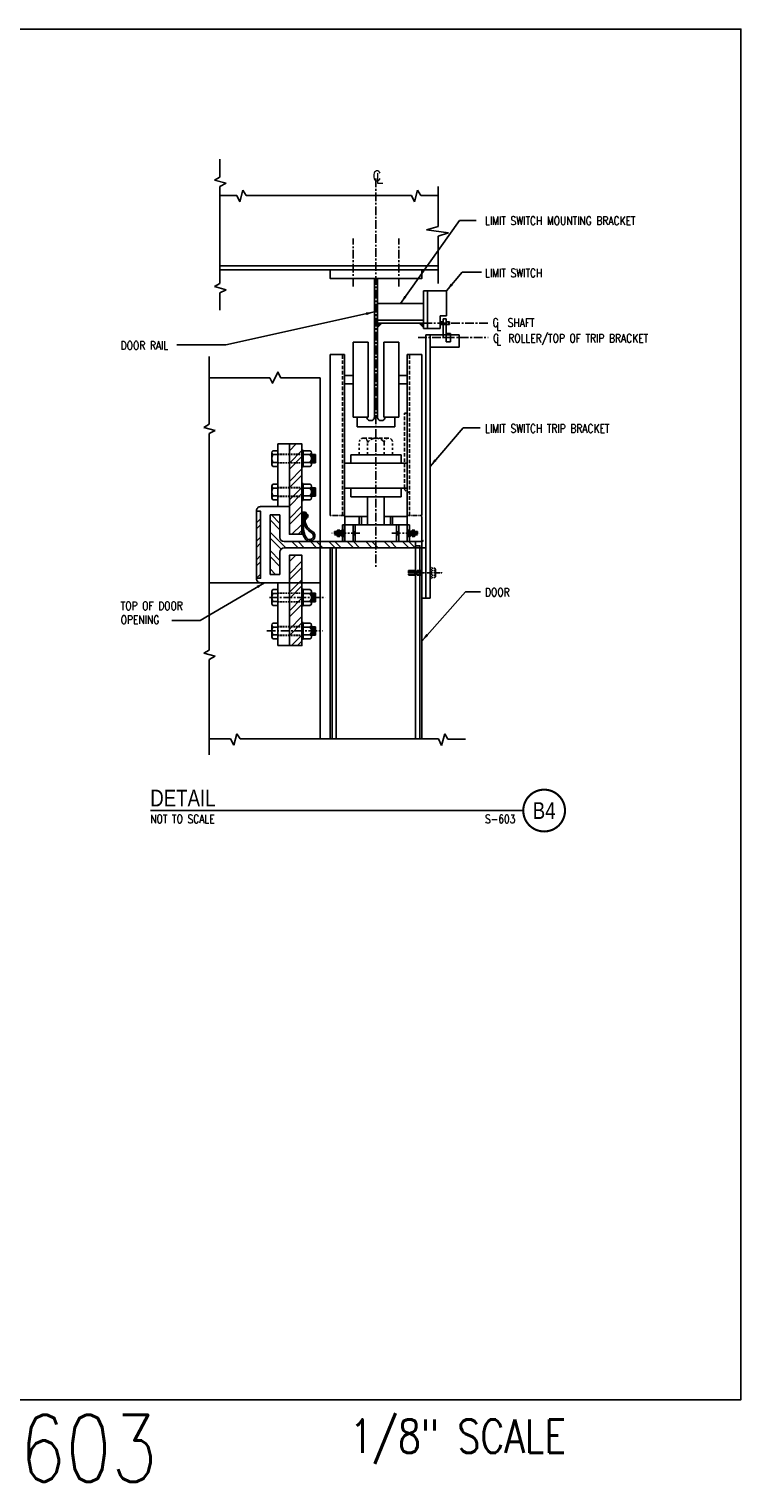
# Model space of a CAD drawing. Header units: inches. Extents: x -9715 to 32893, y -15613 to -1138.
# Tile 226 of 256: x 13308 to 14331, y -15613 to -13526. Entities that reach past the tile are written whole.
import ezdxf
from ezdxf.enums import TextEntityAlignment as Align

# ---------------------------------------------------------------- set-up
doc = ezdxf.new("R2010")
doc.units = ezdxf.units.IN
doc.header["$MEASUREMENT"] = 0
for name, pattern in [('CENTER', [2, 1.25, -0.25, 0.25, -0.25]), ('DASHED', [0.75, 0.5, -0.25]), ('HIDDEN', [0.375, 0.25, -0.125]), ('PHANTOM', [2.5, 1.25, -0.25, 0.25, -0.25, 0.25, -0.25])]:
    doc.linetypes.add(name, pattern=pattern)
doc.layers.get('0').update_dxf_attribs({"color": 252})
doc.layers.get('DEFPOINTS').update_dxf_attribs({"color": 11})
for name, color, linetype in [('A-ANNO-TITL', 2, 'Continuous'), ('BORDER', 4, 'Continuous'), ('MECHANICAL', 4, 'Continuous'), ('S-ANNO-DIMS', 2, 'Continuous'), ('S-ANNO-TEXT', 2, 'Continuous'), ('S2', 7, 'Continuous'), ('STEEL', 3, 'Continuous'), ('STRUCT', 2, 'Continuous'), ('TXT', 2, 'Continuous')]:
    doc.layers.add(name, color=color, linetype=linetype)
doc.styles.add('1-8', font='simplex', dxfattribs={"height": 4.5})
doc.styles.add('125', font='romans.shx', dxfattribs={"width": 0.8, "height": 2})
doc.styles.get("Standard").update_dxf_attribs({"font": 'romans.shx', "width": 0.8})
doc.styles.add('TEXT', font='romans.shx', dxfattribs={"width": 0.8, "height": 16})
doc.styles.add('Title', font='swiss.ttf', dxfattribs={"width": 0.8})
doc.dimstyles.new('SX-FRAC', dxfattribs={"dimtxt": 12, "dimasz": 12, "dimexe": 6, "dimexo": 6, "dimgap": 0.09375, "dimtad": 1, "dimdec": 4, "dimzin": 3, "dimdsep": 46, "dimtxsty": 'Standard', "dimcen": 0.09375, "dimclrd": 1, "dimclre": 1, "dimclrt": 3, "dimadec": 0, "dimazin": 0, "dimtfac": 1, "dimtdec": 4, "dimtix": 1, "dimtofl": 0, "dimtmove": 2, "dimatfit": 3, "dimfxl": 1, "dimtvp": 0.5, "dimtolj": 1, "dimtzin": 3, "dimarcsym": 0})

# ---------------------------------------------------------------- blocks, each defined once
blk = doc.blocks.new('*X536')
at = {"color": 0}
for p, q in [((1339.4, 2108.4), (1351.7, 2120.6)), ((1339.4, 2099.5), (1353.7, 2113.8)), ((1330.9, 2073.4), (1353.7, 2096.1)), ((1145.3, 2073.4), (1154.3, 2082.4)), ((1154.1, 2073.4), (1163.1, 2082.4)), ((1171.8, 2073.4), (1180.8, 2082.4)), ((1180.7, 2073.4), (1189.7, 2082.4)), ((1198.3, 2073.4), (1207.3, 2082.4)), ((1207.2, 2073.4), (1216.2, 2082.4)), ((1224.9, 2073.4), (1233.9, 2082.4)), ((1233.7, 2073.4), (1242.7, 2082.4)), ((1251.4, 2073.4), (1260.4, 2082.4)), ((1260.2, 2073.4), (1269.2, 2082.4)), ((1277.9, 2073.4), (1286.9, 2082.4)), ((1286.7, 2073.4), (1295.7, 2082.4)), ((1304.4, 2073.4), (1313.4, 2082.4)), ((1313.2, 2073.4), (1322.2, 2082.4)), ((1337.8, 2071.4), (1353.7, 2087.3)), ((1339.4, 2055.3), (1353.7, 2069.6)), ((1339.4, 2046.5), (1353.7, 2060.8)), ((1345.7, 2035.1), (1353.7, 2043.1))]:
    blk.add_line(p, q, dxfattribs=at)
blk = doc.blocks.new('*X535')
at = {"color": 0}
for p, q in [((1292.9, 1367.6), (1274.9, 1385.6)), ((1292.9, 1385.3), (1283.8, 1394.4)), ((1292.9, 1394.1), (1292.6, 1394.4)), ((1292.9, 1358.8), (1274.9, 1376.8)), ((1292.9, 1341.1), (1274.9, 1359.1)), ((1292.9, 1332.3), (1274.9, 1350.3)), ((1292.9, 1314.6), (1274.9, 1332.6)), ((1292.9, 1305.7), (1274.9, 1323.7)), ((1292.9, 1288.1), (1274.9, 1306.1)), ((1292.9, 1279.2), (1274.9, 1297.2)), ((1289.8, 1264.6), (1274.9, 1279.5)), ((1281, 1264.6), (1274.9, 1270.7))]:
    blk.add_line(p, q, dxfattribs=at)
blk = doc.blocks.new('*X534')
at = {"color": 0}
for p, q in [((1292.9, 1544.4), (1283.1, 1554.1)), ((1292.9, 1553.2), (1292, 1554.1)), ((1292.9, 1526.7), (1274.9, 1544.7)), ((1292.9, 1517.9), (1274.9, 1535.9)), ((1292.9, 1500.2), (1274.9, 1518.2)), ((1292.9, 1491.4), (1274.9, 1509.4)), ((1292.9, 1473.7), (1274.9, 1491.7)), ((1292.9, 1464.8), (1274.9, 1482.8)), ((1292.9, 1447.2), (1274.9, 1465.2)), ((1292.9, 1438.3), (1274.9, 1456.3)), ((1289.2, 1424.4), (1274.9, 1438.6)), ((1280.3, 1424.4), (1274.9, 1429.8))]:
    blk.add_line(p, q, dxfattribs=at)
blk = doc.blocks.new('*X537')
at = {"color": 0}
for p, q in [((1373.2, 2109.3), (1367.2, 2115.3)), ((1373.2, 2100.5), (1367.2, 2106.5)), ((1373.2, 2082.8), (1367.2, 2088.8)), ((1373.2, 2074), (1367.2, 2080)), ((1373.2, 2056.3), (1367.2, 2062.3)), ((1373.2, 2047.4), (1367.2, 2053.4)), ((1373.2, 2029.8), (1367.2, 2035.8))]:
    blk.add_line(p, q, dxfattribs=at)
blk = doc.blocks.new('*X538')
at = {"color": 0}
for p, q in [((1301.9, 2123.9), (1302.1, 2124.1)), ((1301.9, 2123.1), (1303, 2124.1)), ((1301.9, 2121.3), (1303.4, 2122.8)), ((1301.9, 2120.4), (1303.4, 2121.9)), ((1301.9, 2118.6), (1303.4, 2120.1)), ((1301.9, 2117.8), (1303.4, 2119.3)), ((1301.9, 2116), (1303.4, 2117.5)), ((1301.9, 2115.1), (1303.4, 2116.6)), ((1303, 2114.4), (1303.4, 2114.8))]:
    blk.add_line(p, q, dxfattribs=at)
blk = doc.blocks.new('NAVFAC_Anno_Title_T1')
at = {"color": 0, "linetype": 'ByBlock', "lineweight": -2, "style": 'Title'}
blk.add_attdef('TITLE', (0, 0.5), '', height=2, dxfattribs=at)
at = {"color": 0, "linetype": 'ByBlock', "lineweight": -2, "style": 'TEXT', "width": 0.8}
blk.add_attdef('SCALE', text='', height=1, dxfattribs=at).set_placement((0, -0.5), align=Align.TOP_LEFT)
blk = doc.blocks.new('NAVFAC_Anno_Title_B1')
at = {"const_width": 0.25}
blk.add_lwpolyline([(0, -2.5, -1), (0, 2.5, -1)], format="xyb", close=True, dxfattribs=at)
at = {"color": 0, "linetype": 'ByBlock', "lineweight": -2, "style": 'Title', "width": 0.8}
blk.add_attdef('NUMBER', text='', height=2, dxfattribs=at).set_placement((0, 0), align=Align.MIDDLE_CENTER)
at = {"color": 0, "linetype": 'ByBlock', "lineweight": -2, "style": 'TEXT', "width": 0.8}
blk.add_attdef('CUT_FROM', text='', height=1, dxfattribs=at).set_placement((-3.44, -0.5), align=Align.TOP_RIGHT)

msp = doc.modelspace()

# ---------------------------------------------------------------- linework, layer by layer
at = {"color": 1, "linetype": 'CENTER', "ltscale": 10}
for p, q in [((13806.84725, -13740.32434), (13806.84725, -14297.91626)), ((13875.09725, -13948.18095), (13968.03054, -13948.18095)), ((13867.45028, -13968.71929), (13968.03054, -13968.71929)), ((13783.867, -14249.68089), (13743.61118, -14249.68089)), ((13829.82751, -14249.68089), (13870.08333, -14249.68089)), ((13653.82511, -14341.93089), (13734.07577, -14341.93089)), ((13649.95965, -14389.93089), (13730.63655, -14389.93089))]:
    msp.add_line(p, q, dxfattribs=at)
at = {"color": 2}
for p, q in [((13726.57191, -14026.3267), (13726.57191, -14545.09697)), ((13658.85125, -14131.18089), (13665.60125, -14131.18089)), ((13665.60125, -14121.43089), (13665.60125, -14211.43089)), ((13665.60125, -14121.43089), (13682.40125, -14121.43089)), ((13657.35125, -14133.99339), (13657.35125, -14150.86839)), ((13658.85125, -14136.80589), (13665.60125, -14136.80589)), ((13658.85125, -14148.05589), (13665.60125, -14148.05589)), ((13711.95125, -14136.80589), (13702.20125, -14136.80589)), ((13711.95125, -14148.05589), (13702.20125, -14148.05589)), ((13714.20125, -14133.99339), (13714.20125, -14150.86839)), ((13714.20125, -14136.43089), (13719.90125, -14136.43089)), ((13714.20125, -14148.43089), (13719.90125, -14148.43089)), ((13714.65125, -14145.43089), (13714.65125, -14139.43089)), ((13715.40125, -14148.43089), (13715.40125, -14136.43089)), ((13715.40125, -14148.43089), (13715.40125, -14136.43089)), ((13716.15125, -14145.43089), (13716.15125, -14139.43089)), ((13716.90125, -14148.43089), (13716.90125, -14136.43089)), ((13717.65125, -14145.43089), (13717.65125, -14139.43089)), ((13718.40125, -14148.43089), (13718.40125, -14136.43089)), ((13719.15125, -14145.43089), (13719.15125, -14139.43089)), ((13719.90125, -14148.43089), (13719.90125, -14136.43089)), ((13658.85125, -14153.68089), (13665.60125, -14153.68089)), ((13711.95125, -14153.68089), (13702.20125, -14153.68089)), ((13657.35125, -14181.99339), (13657.35125, -14198.86839)), ((13658.85125, -14179.18089), (13665.60125, -14179.18089)), ((13658.85125, -14184.80589), (13665.60125, -14184.80589)), ((13711.95125, -14184.80589), (13702.20125, -14184.80589)), ((13714.20125, -14181.99339), (13714.20125, -14198.86839)), ((13714.20125, -14184.43089), (13719.90125, -14184.43089)), ((13714.65125, -14193.43089), (13714.65125, -14187.43089)), ((13715.40125, -14196.43089), (13715.40125, -14184.43089)), ((13715.40125, -14196.43089), (13715.40125, -14184.43089)), ((13716.15125, -14193.43089), (13716.15125, -14187.43089)), ((13716.90125, -14196.43089), (13716.90125, -14184.43089)), ((13717.65125, -14193.43089), (13717.65125, -14187.43089)), ((13718.40125, -14196.43089), (13718.40125, -14184.43089)), ((13719.15125, -14193.43089), (13719.15125, -14187.43089)), ((13719.90125, -14196.43089), (13719.90125, -14184.43089)), ((13641.12125, -14211.43089), (13682.40125, -14211.43089)), ((13658.85125, -14196.05589), (13665.60125, -14196.05589)), ((13658.85125, -14201.68089), (13665.60125, -14201.68089)), ((13711.95125, -14196.05589), (13702.20125, -14196.05589)), ((13711.95125, -14201.68089), (13702.20125, -14201.68089)), ((13714.20125, -14196.43089), (13719.90125, -14196.43089)), ((13654.62125, -14223.43089), (13654.62125, -14308.93089)), ((13668.90125, -14223.43089), (13654.62125, -14223.43089)), ((13668.90125, -14255.68089), (13668.90125, -14223.43089)), ((13668.90125, -14308.93089), (13668.90125, -14276.68089)), ((13749.79325, -14261.68089), (13674.90125, -14261.68089)), ((13674.90125, -14270.68089), (13872.61669, -14270.68089)), ((13749.79325, -14261.68089), (13740.65866, -14261.68089)), ((13740.90125, -14270.68089), (13872.61669, -14270.68089)), ((13863.90125, -14261.68089), (13743.90125, -14261.68089)), ((13743.90125, -14270.68089), (13863.90125, -14270.68089)), ((13872.61669, -14261.68089), (13749.79325, -14261.68089)), ((13765.04698, -14261.68089), (13759.15498, -14261.68089)), ((13863.90125, -14270.68089), (13863.90125, -14261.68089)), ((13872.61669, -14270.68089), (13872.61669, -14261.68089)), ((13654.62125, -14308.93089), (13668.90125, -14308.93089)), ((13726.57191, -14320.79502), (13566.9054, -14320.79502)), ((13641.12125, -14320.93089), (13682.40125, -14320.93089)), ((13657.35125, -14350.36839), (13657.35125, -14333.49339)), ((13658.85125, -14330.68089), (13665.60125, -14330.68089)), ((13658.85125, -14336.30589), (13665.60125, -14336.30589)), ((13665.60125, -14410.93089), (13665.60125, -14320.93089)), ((13711.95125, -14330.68089), (13702.20125, -14330.68089)), ((13711.95125, -14336.30589), (13702.20125, -14336.30589)), ((13714.20125, -14350.36839), (13714.20125, -14333.49339)), ((13714.20125, -14335.93089), (13719.90125, -14335.93089)), ((13714.65125, -14338.93089), (13714.65125, -14344.93089)), ((13715.40125, -14335.93089), (13715.40125, -14347.93089)), ((13715.40125, -14335.93089), (13715.40125, -14347.93089)), ((13716.15125, -14338.93089), (13716.15125, -14344.93089)), ((13716.90125, -14335.93089), (13716.90125, -14347.93089)), ((13717.65125, -14338.93089), (13717.65125, -14344.93089)), ((13718.40125, -14335.93089), (13718.40125, -14347.93089)), ((13719.15125, -14338.93089), (13719.15125, -14344.93089)), ((13719.90125, -14335.93089), (13719.90125, -14347.93089)), ((13658.85125, -14347.55589), (13665.60125, -14347.55589)), ((13658.85125, -14353.18089), (13665.60125, -14353.18089)), ((13711.95125, -14347.55589), (13702.20125, -14347.55589)), ((13714.20125, -14347.93089), (13719.90125, -14347.93089)), ((13657.35125, -14398.36839), (13657.35125, -14381.49339)), ((13658.85125, -14378.68089), (13665.60125, -14378.68089)), ((13711.95125, -14378.68089), (13702.20125, -14378.68089)), ((13714.20125, -14398.36839), (13714.20125, -14381.49339)), ((13658.85125, -14384.30589), (13665.60125, -14384.30589)), ((13658.85125, -14395.55589), (13665.60125, -14395.55589)), ((13658.85125, -14401.18089), (13665.60125, -14401.18089)), ((13711.95125, -14384.30589), (13702.20125, -14384.30589)), ((13711.95125, -14395.55589), (13702.20125, -14395.55589)), ((13714.20125, -14383.93089), (13719.90125, -14383.93089)), ((13714.20125, -14395.93089), (13719.90125, -14395.93089)), ((13714.65125, -14386.93089), (13714.65125, -14392.93089)), ((13715.40125, -14383.93089), (13715.40125, -14395.93089)), ((13715.40125, -14383.93089), (13715.40125, -14395.93089)), ((13716.15125, -14386.93089), (13716.15125, -14392.93089)), ((13716.90125, -14383.93089), (13716.90125, -14395.93089)), ((13717.65125, -14386.93089), (13717.65125, -14392.93089)), ((13718.40125, -14383.93089), (13718.40125, -14395.93089)), ((13719.15125, -14386.93089), (13719.15125, -14392.93089)), ((13719.90125, -14383.93089), (13719.90125, -14395.93089))]:
    msp.add_line(p, q, dxfattribs=at)
at = {"color": 2, "linetype": 'HIDDEN', "ltscale": 10}
for p, q in [((13665.60125, -14136.05589), (13700.40125, -14136.05589)), ((13665.60125, -14136.43089), (13700.40125, -14136.43089)), ((13665.60125, -14148.43089), (13700.40125, -14148.43089)), ((13665.60125, -14148.80589), (13700.40125, -14148.80589)), ((13665.60125, -14184.05589), (13700.40125, -14184.05589)), ((13665.60125, -14184.43089), (13700.40125, -14184.43089)), ((13665.60125, -14196.43089), (13700.40125, -14196.43089)), ((13665.60125, -14196.80589), (13700.40125, -14196.80589)), ((13665.60125, -14335.55589), (13700.40125, -14335.55589)), ((13665.60125, -14335.93089), (13700.40125, -14335.93089)), ((13665.60125, -14347.93089), (13700.40125, -14347.93089)), ((13665.60125, -14348.30589), (13700.40125, -14348.30589)), ((13665.60125, -14383.55589), (13700.40125, -14383.55589)), ((13665.60125, -14383.93089), (13700.40125, -14383.93089)), ((13665.60125, -14395.93089), (13700.40125, -14395.93089)), ((13665.60125, -14396.30589), (13700.40125, -14396.30589))]:
    msp.add_line(p, q, dxfattribs=at)
at = {"color": 1, "linetype": 'CENTER', "ltscale": 10}
for points in [[(13773.84726, -13895.21745), (13773.84726, -13826.43096)], [(13839.84725, -13895.21745), (13839.84725, -13826.43096)]]:
    msp.add_lwpolyline(points, dxfattribs=at)
at = {"color": 2}
for points in [[(13726.57191, -14026.3267), (13670.0382, -14026.3267), (13666.05506, -14018.3604), (13658.08875, -14034.29299), (13654.10562, -14026.3267), (13566.9054, -14026.3267)], [(13711.95125, -14131.18089), (13702.20125, -14131.18089)], [(13711.95125, -14179.18089), (13702.20125, -14179.18089)], [(13709.37064, -14224.43932), (13707.3312, -14224.43932), (13707.3312, -14225.18932), (13709.37064, -14225.18932)], [(13711.95125, -14353.18089), (13702.20125, -14353.18089)], [(13711.95125, -14401.18089), (13702.20125, -14401.18089)]]:
    msp.add_lwpolyline(points, dxfattribs=at)
for points in [[(13682.40125, -14121.43089), (13682.40125, -14251.18089), (13700.40125, -14251.18089), (13700.40125, -14121.43089)], [(13702.20125, -14154.43089), (13702.20125, -14130.43089), (13700.40125, -14130.43089), (13700.40125, -14154.43089)], [(13702.20125, -14202.43089), (13702.20125, -14178.43089), (13700.40125, -14178.43089), (13700.40125, -14202.43089)], [(13682.40125, -14410.93089), (13682.40125, -14281.18089), (13700.40125, -14281.18089), (13700.40125, -14410.93089)], [(13702.20125, -14329.93089), (13702.20125, -14353.93089), (13700.40125, -14353.93089), (13700.40125, -14329.93089)], [(13702.20125, -14377.93089), (13702.20125, -14401.93089), (13700.40125, -14401.93089), (13700.40125, -14377.93089)]]:
    msp.add_lwpolyline(points, close=True, dxfattribs=at)
msp.add_lwpolyline([(13641.12125, -14211.43089, 0.4142135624), (13635.12125, -14217.43089), (13635.12125, -14218.18089)], format="xyb", dxfattribs=at)
at = {"color": 2, "linetype": 'Continuous'}
msp.add_lwpolyline([(13641.12125, -14320.93089, -0.4142135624), (13635.12125, -14314.93089), (13635.12125, -14314.18089), (13635.12125, -14218.18089), (13641.12125, -14218.18089), (13641.12125, -14314.18089), (13635.12125, -14314.18089)], format="xyb", dxfattribs=at)
at = {"color": 2}
for centre, radius, start, end in [((13660.73797, -14133.99339), 3.38672, 123.85502613, 236.14497387), ((13711.31844, -14133.99339), 2.88281, 282.6803835, 77.3196165), ((13668.64813, -14142.43089), 11.29687, 150.13716564, 209.86283436), ((13660.73797, -14150.86839), 3.38672, 123.85502612, 236.14497388), ((13706.045, -14142.43089), 8.15625, 316.39718094, 43.602819), ((13711.31844, -14150.86839), 2.88281, 282.68038349, 77.31961651), ((13660.73797, -14181.99339), 3.38672, 123.85502613, 236.14497387), ((13668.64813, -14190.43089), 11.29687, 150.13716564, 209.86283436), ((13711.31844, -14181.99339), 2.88281, 282.6803835, 77.3196165), ((13706.045, -14190.43089), 8.15625, 316.39718094, 43.602819), ((13660.73797, -14198.86839), 3.38672, 123.85502612, 236.14497388), ((13711.31844, -14198.86839), 2.88281, 282.68038349, 77.31961651), ((13706.37064, -14224.81432), 3, 7.18075579, 90), ((13706.37064, -14224.81432), 3, 270, 352.81924421), ((13674.90125, -14255.68089), 6, 180, 270), ((13674.90125, -14276.68089), 6, 90, 180), ((13660.73797, -14333.49339), 3.38672, 123.85502612, 236.14497388), ((13668.64813, -14341.93089), 11.29687, 150.13716564, 209.86283436), ((13711.31844, -14333.49339), 2.88281, 282.68038349, 77.31961651), ((13706.045, -14341.93089), 8.15625, 316.397181, 43.60281906), ((13660.73797, -14350.36839), 3.38672, 123.85502613, 236.14497387), ((13711.31844, -14350.36839), 2.88281, 282.6803835, 77.3196165), ((13660.73797, -14381.49339), 3.38672, 123.85502612, 236.14497388), ((13711.31844, -14381.49339), 2.88281, 282.68038349, 77.31961651), ((13668.64813, -14389.93089), 11.29687, 150.13716564, 209.86283436), ((13660.73797, -14398.36839), 3.38672, 123.85502613, 236.14497387), ((13706.045, -14389.93089), 8.15625, 316.397181, 43.60281906), ((13711.31844, -14398.36839), 2.88281, 282.6803835, 77.3196165)]:
    msp.add_arc(centre, radius, start, end, dxfattribs=at)
at = {"layer": 'A-ANNO-TITL', "const_width": 2.4}
msp.add_lwpolyline([(13482.48301, -14647.8525), (14018.53729, -14647.8525)], dxfattribs=at)
at = {"layer": 'BORDER', "color": 1, "linetype": 'PHANTOM'}
msp.add_line((13862.91012, -14306.68089), (13903.16594, -14306.68089), dxfattribs=at)
at = {"layer": 'DEFPOINTS'}
msp.add_lwpolyline([(11451.37958, -15493.77378), (14331.37958, -15493.77378), (14331.37958, -13525.77378), (11451.37958, -13525.77378)], close=True, dxfattribs=at)
at = {"layer": 'MECHANICAL', "color": 2}
for p, q in [((13875.09725, -13901.68095), (13881.09725, -13901.68095)), ((13875.09725, -13919.68095), (13875.09725, -13901.68095)), ((13881.09725, -13901.68095), (13881.09725, -13955.68095)), ((13881.09725, -13901.68095), (13908.09725, -13901.68095)), ((13908.09725, -13937.68095), (13908.09725, -13901.68095)), ((13809.09725, -13919.68095), (13875.09725, -13919.68095)), ((13875.09725, -13955.68095), (13875.09725, -13919.68095)), ((13899.09725, -13937.68095), (13908.09725, -13937.68095)), ((13899.09725, -13955.68095), (13899.09725, -13937.68095)), ((13903.35108, -13941.71499), (13907.85108, -13941.71499)), ((13903.35108, -13968.71499), (13903.35108, -13941.71499)), ((13907.85108, -13941.71499), (13907.85108, -13968.71499)), ((13907.85108, -13941.71499), (13907.85108, -13946.21566)), ((13809.09725, -13948.18095), (13875.09725, -13948.18095)), ((13815.09725, -13948.18095), (13809.09725, -13954.18095)), ((13809.09725, -13948.18095), (13815.09725, -13948.18095)), ((13809.09725, -13948.18095), (13809.09725, -13954.18095)), ((13875.09725, -13948.18095), (13869.09725, -13948.18095)), ((13869.09725, -13948.18095), (13875.09725, -13954.18095)), ((13875.09725, -13948.18095), (13875.09725, -13954.18095)), ((13881.09725, -13955.68095), (13875.09725, -13955.68095)), ((13878.50869, -13964.68095), (13884.50869, -13964.68095)), ((13881.09725, -13955.68095), (13899.09725, -13955.68095)), ((13884.50869, -14342.68089), (13884.50869, -13964.68095)), ((13884.50869, -13964.68095), (13926.50869, -13964.68095)), ((13899.09725, -13946.21499), (13903.35108, -13946.21499)), ((13899.09725, -13946.21499), (13903.35108, -13946.21499)), ((13903.35108, -13950.14691), (13899.09725, -13950.14691)), ((13899.09725, -13950.14691), (13911.01246, -13950.14691)), ((13907.82475, -13974.71929), (13907.82475, -13962.71929)), ((13907.82475, -13962.71929), (13913.82475, -13962.71929)), ((13907.82475, -13967.21929), (13907.82475, -13962.71929)), ((13907.85108, -13946.21499), (13911.01246, -13946.21499)), ((13907.85108, -13946.21566), (13912.35108, -13946.21566)), ((13912.35108, -13950.14691), (13907.85108, -13950.14691)), ((13912.35108, -13946.21566), (13912.35108, -13950.14691)), ((13913.82475, -13962.71929), (13913.82475, -13974.71929)), ((13926.50869, -13964.68095), (13926.50869, -13982.68095)), ((13926.50869, -13982.68095), (13884.50869, -13982.68095)), ((13907.85108, -13968.71499), (13903.35108, -13968.71499)), ((13913.82475, -13974.71929), (13907.82475, -13974.71929)), ((13872.61669, -14261.68089), (13875.32768, -14259.97532)), ((13872.61669, -14270.68089), (13872.61669, -14342.68089)), ((13878.50869, -14270.68089), (13872.61669, -14270.68089)), ((13892.23574, -14301.6782), (13892.23598, -14311.67101)), ((13872.61669, -14342.68089), (13878.50869, -14342.68089)), ((13878.50869, -14342.68089), (13884.50869, -14342.68089))]:
    msp.add_line(p, q, dxfattribs=at)
at = {"layer": 'MECHANICAL', "color": 2, "linetype": 'DASHED'}
msp.add_line((13809.09725, -13943.68095), (13875.09725, -13943.68095), dxfattribs=at)
at = {"layer": 'MECHANICAL', "color": 2, "linetype": 'Continuous'}
msp.add_line((13746.84726, -14261.68089), (13866.84724, -14261.68089), dxfattribs=at)
at = {"layer": 'MECHANICAL', "color": 2}
for points in [[(13809.09725, -13948.18095), (13809.09725, -13954.18095), (13815.09725, -13948.18095), (13809.09725, -13954.18095)], [(13875.09725, -13948.18095), (13875.09725, -13954.18095), (13869.09725, -13948.18095), (13875.09725, -13954.18095)]]:
    msp.add_solid(points, dxfattribs=at)
at = {"layer": 'S2', "color": 2, "linetype": 'PHANTOM'}
for p, q in [((13747.31493, -14247.39881), (13747.31493, -14251.92946)), ((13747.76799, -14247.39881), (13747.76799, -14251.92946)), ((13748.22106, -14247.39881), (13748.22106, -14251.92946)), ((13748.67412, -14247.39881), (13748.67412, -14251.92946)), ((13749.12719, -14247.39881), (13749.12719, -14251.92946)), ((13749.58025, -14247.39881), (13749.58025, -14251.92946)), ((13750.03331, -14247.39881), (13750.03331, -14251.92946)), ((13750.48638, -14247.39881), (13750.48638, -14251.92946)), ((13750.93944, -14246.34576), (13750.93944, -14253.00764)), ((13751.61905, -14245.23405), (13755.01705, -14245.23405)), ((13751.61905, -14247.45747), (13755.01705, -14247.45747)), ((13751.61905, -14251.90431), (13755.01705, -14251.90431)), ((13751.61905, -14254.12773), (13755.01705, -14254.12773)), ((13755.01705, -14245.23405), (13755.01705, -14254.12773)), ((13755.30499, -14247.41557), (13755.30499, -14251.94621)), ((13755.30499, -14247.41557), (13757.11725, -14247.41557)), ((13755.30499, -14251.94621), (13757.11725, -14251.94621)), ((13755.75805, -14247.41557), (13755.75805, -14251.94621)), ((13756.21112, -14247.41557), (13756.21112, -14251.94621)), ((13756.66418, -14247.41557), (13756.66418, -14251.94621)), ((13757.11725, -14246.34576), (13757.11725, -14253.00764)), ((13757.79685, -14245.23405), (13761.19486, -14245.23405)), ((13757.79685, -14247.45747), (13761.19486, -14247.45747)), ((13757.79685, -14251.90431), (13761.19486, -14251.90431)), ((13757.79685, -14254.12773), (13761.19486, -14254.12773)), ((13761.19486, -14244.32792), (13761.19486, -14255.03386)), ((13761.19486, -14244.32792), (13762.10099, -14244.32792)), ((13761.19486, -14255.03386), (13762.10099, -14255.03386)), ((13852.49965, -14244.32792), (13851.59352, -14244.32792)), ((13852.49965, -14255.03386), (13851.59352, -14255.03386)), ((13852.49965, -14244.32792), (13852.49965, -14255.03386)), ((13855.89766, -14245.23405), (13852.49965, -14245.23405)), ((13855.89766, -14247.45747), (13852.49965, -14247.45747)), ((13855.89766, -14251.90431), (13852.49965, -14251.90431)), ((13855.89766, -14254.12773), (13852.49965, -14254.12773)), ((13856.57726, -14246.34576), (13856.57726, -14253.00764)), ((13858.38952, -14247.41557), (13856.57726, -14247.41557)), ((13858.38952, -14251.94621), (13856.57726, -14251.94621)), ((13857.03032, -14247.41557), (13857.03032, -14251.94621)), ((13857.48339, -14247.41557), (13857.48339, -14251.94621)), ((13857.93645, -14247.41557), (13857.93645, -14251.94621)), ((13858.38952, -14247.41557), (13858.38952, -14251.94621)), ((13862.07546, -14245.23405), (13858.67746, -14245.23405)), ((13858.67746, -14245.23405), (13858.67746, -14254.12773)), ((13862.07546, -14247.45747), (13858.67746, -14247.45747)), ((13862.07546, -14251.90431), (13858.67746, -14251.90431)), ((13862.07546, -14254.12773), (13858.67746, -14254.12773)), ((13862.75506, -14246.34576), (13862.75506, -14253.00764)), ((13863.20813, -14247.39881), (13863.20813, -14251.92946)), ((13863.66119, -14247.39881), (13863.66119, -14251.92946)), ((13864.11426, -14247.39881), (13864.11426, -14251.92946)), ((13864.56732, -14247.39881), (13864.56732, -14251.92946)), ((13865.02039, -14247.39881), (13865.02039, -14251.92946)), ((13865.47345, -14247.39881), (13865.47345, -14251.92946)), ((13865.92652, -14247.39881), (13865.92652, -14251.92946)), ((13866.37958, -14247.39881), (13866.37958, -14251.92946)), ((13886.11906, -14298.65143), (13884.75987, -14298.65143)), ((13886.11906, -14298.65143), (13886.11906, -14314.71035)), ((13853.53786, -14303.2829), (13872.56657, -14303.2829)), ((13853.53786, -14303.2829), (13853.53786, -14310.07887)), ((13853.53786, -14310.07887), (13872.56657, -14310.07887)), ((13854.21745, -14303.2829), (13854.21745, -14310.07887)), ((13854.89705, -14303.2829), (13854.89705, -14310.07887)), ((13855.57665, -14303.2829), (13855.57665, -14310.07887)), ((13856.25624, -14303.2829), (13856.25624, -14310.07887)), ((13856.93584, -14303.2829), (13856.93584, -14310.07887)), ((13857.61544, -14303.2829), (13857.61544, -14310.07887)), ((13858.29504, -14303.2829), (13858.29504, -14310.07887)), ((13858.97463, -14303.2829), (13858.97463, -14310.07887)), ((13859.65423, -14303.2829), (13859.65423, -14310.07887)), ((13860.33383, -14303.2829), (13860.33383, -14310.07887)), ((13861.01342, -14303.2829), (13861.01342, -14310.07887)), ((13861.69302, -14303.2829), (13861.69302, -14310.07887)), ((13862.37262, -14303.2829), (13862.37262, -14310.07887)), ((13863.05221, -14303.2829), (13863.05221, -14310.07887)), ((13863.73181, -14303.2829), (13863.73181, -14310.07887)), ((13864.41141, -14303.2829), (13864.41141, -14310.07887)), ((13865.09101, -14303.2829), (13865.09101, -14310.07887)), ((13865.7706, -14303.2829), (13865.7706, -14310.07887)), ((13866.4502, -14303.2829), (13866.4502, -14310.07887)), ((13867.1298, -14303.2829), (13867.1298, -14310.07887)), ((13867.80939, -14303.2829), (13867.80939, -14310.07887)), ((13868.48899, -14303.2829), (13868.48899, -14310.07887)), ((13869.16859, -14303.2829), (13869.16859, -14310.07887)), ((13869.84818, -14303.2829), (13869.84818, -14310.07887)), ((13870.52778, -14303.2829), (13870.52778, -14310.07887)), ((13871.20738, -14303.2829), (13871.20738, -14310.07887)), ((13871.88698, -14303.2829), (13871.88698, -14310.07887)), ((13872.56657, -14301.6782), (13872.56657, -14311.67101)), ((13886.11906, -14314.71035), (13884.75987, -14314.71035)), ((13891.21607, -14300.01063), (13886.11906, -14300.01063)), ((13891.21607, -14303.34576), (13886.11906, -14303.34576)), ((13891.21607, -14310.01602), (13886.11906, -14310.01602)), ((13891.21607, -14313.35115), (13886.11906, -14313.35115))]:
    msp.add_line(p, q, dxfattribs=at)
for points in [[(13757.11725, -14246.34576), (13757.11725, -14247.41557), (13757.11725, -14251.94621), (13757.11725, -14253.00764)], [(13856.57726, -14246.34576), (13856.57726, -14247.41557), (13856.57726, -14251.94621), (13856.57726, -14253.00764)]]:
    msp.add_lwpolyline(points, dxfattribs=at)
for centre, radius, start, end in [((13752.20165, -14253.00764), 1.26255, 117.48088278, 242.51911722), ((13752.1882, -14246.34576), 1.24893, 117.11091791, 242.88908209), ((13754.88896, -14249.67251), 3.94952, 145.88626727, 214.11373263), ((13758.37946, -14253.00764), 1.26255, 117.48088278, 242.51911722), ((13758.36601, -14246.34576), 1.24893, 117.11091791, 242.88908209), ((13761.06676, -14249.67251), 3.94952, 145.88626727, 214.11373263), ((13855.3285, -14246.34576), 1.24893, 297.11091791, 62.88908209), ((13852.62775, -14249.67251), 3.94952, 325.88626737, 34.11373273), ((13855.31505, -14253.00764), 1.26255, 297.48088278, 62.51911722), ((13861.5063, -14246.34576), 1.24893, 297.11091791, 62.88908209), ((13858.80555, -14249.67251), 3.94952, 325.88626737, 34.11373273), ((13861.49286, -14253.00764), 1.26255, 297.48088278, 62.51911722), ((13890.36233, -14301.6782), 1.8734, 297.11091791, 62.88908209), ((13886.3112, -14306.66832), 5.92428, 325.88626737, 34.11373273), ((13890.34216, -14311.67101), 1.89382, 297.48088278, 62.51911722)]:
    msp.add_arc(centre, radius, start, end, dxfattribs=at)
at = {"layer": 'STEEL', "color": 2}
for p, q in [((13582.4122, -13865.68095), (13896.36923, -13865.68095)), ((13878.50869, -14342.68089), (13878.50869, -13964.68095)), ((13774.10098, -14247.41557), (13777.10098, -14247.41557)), ((13774.10098, -14251.94621), (13777.10098, -14251.94621)), ((13839.59352, -14247.41557), (13836.59352, -14247.41557)), ((13839.59352, -14251.94621), (13836.59352, -14251.94621)), ((13740.90125, -14270.68089), (13740.90125, -14545.09697)), ((13743.90125, -14270.68089), (13743.90125, -14545.09697)), ((13749.79325, -14270.68089), (13749.79325, -14545.09697)), ((13872.61669, -14270.68089), (13872.61669, -14545.09697)), ((13665.60125, -14410.93089), (13682.40125, -14410.93089))]:
    msp.add_line(p, q, dxfattribs=at)
at = {"layer": 'STEEL', "color": 2, "linetype": 'Continuous'}
for p, q in [((13773.84726, -14083.18092), (13773.84726, -13975.18093)), ((13773.84726, -13975.18093), (13795.59726, -13975.18093)), ((13795.59726, -14083.18092), (13795.59726, -13975.18093)), ((13818.09725, -14083.18092), (13818.09725, -13975.18093)), ((13818.09725, -13975.18093), (13839.84725, -13975.18093)), ((13839.84725, -14083.18092), (13839.84725, -13975.18093)), ((13740.84726, -14224.12636), (13740.84726, -13993.21781)), ((13740.84726, -13993.21781), (13761.84726, -13993.21781)), ((13761.84726, -14224.12636), (13761.84726, -13993.21781)), ((13851.84725, -14224.12636), (13851.84725, -13993.21781)), ((13851.84725, -13993.21781), (13872.84724, -13993.21781)), ((13872.84724, -14224.12636), (13872.84724, -13993.21781)), ((13761.84726, -14023.18093), (13773.84726, -14023.18093)), ((13839.84725, -14023.18093), (13851.84725, -14023.18093)), ((13761.84726, -14035.18093), (13773.84726, -14035.18093)), ((13839.84725, -14035.18093), (13851.84725, -14035.18093)), ((13773.84726, -14083.18092), (13795.59726, -14083.18092)), ((13818.09725, -14083.18092), (13839.84725, -14083.18092)), ((13761.84726, -14149.18091), (13851.84725, -14149.18091)), ((13770.84726, -14137.18091), (13842.84725, -14137.18091)), ((13770.84726, -14137.18091), (13770.84726, -14149.18091)), ((13818.84725, -14133.05956), (13818.84725, -14137.18091)), ((13842.84725, -14137.18091), (13842.84725, -14149.18091)), ((13761.84726, -14185.1809), (13851.84725, -14185.1809)), ((13770.84726, -14185.1809), (13770.84726, -14197.1809)), ((13842.84725, -14185.1809), (13842.84725, -14197.1809)), ((13770.84726, -14197.1809), (13842.84725, -14197.1809)), ((13794.84726, -14197.1809), (13794.84726, -14237.68089)), ((13818.84725, -14197.1809), (13818.84725, -14237.68089)), ((13762.10099, -14225.68089), (13762.10099, -14261.68089)), ((13762.10099, -14225.68089), (13794.84726, -14225.68089)), ((13782.84726, -14225.68089), (13782.84726, -14237.68089)), ((13786.10098, -14225.68089), (13786.10098, -14237.68089)), ((13851.59352, -14225.68089), (13818.84725, -14225.68089)), ((13827.59353, -14225.68089), (13827.59353, -14237.68089)), ((13830.84725, -14225.68089), (13830.84725, -14237.68089)), ((13851.59352, -14225.68089), (13851.59352, -14261.68089)), ((13872.61669, -14225.68089), (13872.61669, -14270.68089)), ((13758.84726, -14237.68089), (13854.84725, -14237.68089)), ((13758.84726, -14237.68089), (13758.84726, -14261.68089)), ((13761.84726, -14237.68089), (13761.84726, -14261.68089)), ((13762.10099, -14237.68089), (13851.59352, -14237.68089)), ((13774.10098, -14237.68089), (13774.10098, -14261.68089)), ((13777.10098, -14237.68089), (13777.10098, -14261.68089)), ((13836.59352, -14237.68089), (13836.59352, -14261.68089)), ((13839.59352, -14237.68089), (13839.59352, -14261.68089)), ((13851.84725, -14237.68089), (13851.84725, -14261.68089)), ((13854.84725, -14237.68089), (13854.84725, -14261.68089))]:
    msp.add_line(p, q, dxfattribs=at)
at = {"layer": 'STEEL', "color": 2, "linetype": 'DASHED', "ltscale": 10}
for p, q in [((13758.84726, -14224.12636), (13758.84726, -13993.21781)), ((13854.84725, -14224.12636), (13854.84725, -13993.21781)), ((13847.69246, -14077.24262), (13853.51158, -14077.24262)), ((13847.69246, -14184.62057), (13847.69246, -14077.24262)), ((13788.84726, -14113.18091), (13824.84725, -14113.18091)), ((13818.84725, -14119.18091), (13818.84725, -14123.73743)), ((13818.84725, -14126.84481), (13818.84725, -14130.11573))]:
    msp.add_line(p, q, dxfattribs=at)
at = {"layer": 'STEEL', "color": 2, "linetype": 'PHANTOM'}
for p, q in [((13740.84726, -14224.12636), (13761.84726, -14224.12636)), ((13740.84726, -14224.12636), (13761.84726, -14224.12636)), ((13851.84725, -14224.12636), (13872.84724, -14224.12636)), ((13750.93944, -14247.4067), (13747.31493, -14247.39881)), ((13750.93944, -14251.93734), (13747.31493, -14251.92946)), ((13862.75506, -14247.4067), (13866.37958, -14247.39881)), ((13862.75506, -14251.93734), (13866.37958, -14251.92946))]:
    msp.add_line(p, q, dxfattribs=at)
at = {"layer": 'STEEL', "color": 2, "linetype": 'Continuous'}
msp.add_lwpolyline([(13740.84726, -13871.68095), (13872.84724, -13871.68095), (13872.84724, -13883.68095), (13740.84726, -13883.68095)], close=True, dxfattribs=at)
at = {"layer": 'STEEL', "color": 2}
for points in [[(13809.09725, -13883.68095), (13809.09725, -14059.18092), (13804.59725, -14059.18092), (13804.59725, -13883.68095)], [(13809.09725, -13883.68095), (13809.09725, -13916.18094)], [(13863.90125, -14545.09697), (13863.90125, -14270.68089), (13863.90125, -14267.71857), (13869.90125, -14267.71857), (13869.90125, -14545.09697)]]:
    msp.add_lwpolyline(points, dxfattribs=at)
msp.add_lwpolyline([(13793.77845, -14083.18092), (13779.84726, -14083.18092), (13779.84726, -14096.68092), (13833.84725, -14096.68092), (13833.84725, -14083.18092), (13819.91605, -14083.18092, -0.109592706), (13819.51485, -14084.98937, -0.1024177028), (13818.33168, -14086.576, -0.0936737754), (13816.60542, -14087.6087, -0.0883074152), (13814.50665, -14087.98229, -0.0883074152), (13812.40789, -14087.6087, -0.0936737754), (13810.68163, -14086.576, -0.1024177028), (13809.49846, -14084.98937, -0.109592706), (13809.09725, -14083.18092), (13809.09725, -14059.18092), (13804.59725, -14059.18092), (13804.59725, -14083.18092, -0.109592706), (13804.19605, -14084.98937, -0.1024177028), (13803.01288, -14086.576, -0.0936737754), (13801.28662, -14087.6087, -0.0883074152), (13799.18785, -14087.98229, -0.0883074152), (13797.08909, -14087.6087, -0.0936737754), (13795.36283, -14086.576, -0.1024177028), (13794.17966, -14084.98937, -0.109592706), (13793.77845, -14083.18092, -0.109592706)], format="xyb", dxfattribs=at)
msp.add_lwpolyline([(13793.77845, -14083.18092), (13779.84726, -14083.18092), (13779.84726, -14096.68092), (13833.84725, -14096.68092), (13833.84725, -14083.18092), (13819.91605, -14083.18092, -0.109592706), (13819.51485, -14084.98937, -0.1024177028), (13818.33168, -14086.576, -0.0936737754), (13816.60542, -14087.6087, -0.0883074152), (13814.50665, -14087.98229, -0.0883074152), (13812.40789, -14087.6087, -0.0936737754), (13810.68163, -14086.576, -0.1024177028), (13809.49846, -14084.98937, -0.109592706), (13809.09725, -14083.18092), (13809.09725, -14059.18092), (13804.59725, -14059.18092), (13804.59725, -14083.18092, -0.109592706), (13804.19605, -14084.98937, -0.1024177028), (13803.01288, -14086.576, -0.0936737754), (13801.28662, -14087.6087, -0.0883074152), (13799.18785, -14087.98229, -0.0883074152), (13797.08909, -14087.6087, -0.0936737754), (13795.36283, -14086.576, -0.1024177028), (13794.17966, -14084.98937, -0.109592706), (13793.77845, -14083.18092, -0.109592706)], format="xyb", dxfattribs=at)
at = {"layer": 'STEEL', "color": 2, "linetype": 'DASHED', "ltscale": 10}
for points in [[(13782.84726, -14123.73743), (13782.84726, -14120.63005, -1)], [(13782.84726, -14130.11573), (13782.84726, -14126.84481, -1)]]:
    msp.add_lwpolyline(points, format="xyb", dxfattribs=at)
for points in [[(13794.84726, -14120.63005), (13794.84726, -14123.73743)], [(13794.84726, -14126.84481), (13794.84726, -14130.11573)], [(13830.84725, -14120.63005), (13830.84725, -14123.73743)], [(13830.84725, -14126.84481), (13830.84725, -14130.11573)]]:
    msp.add_lwpolyline(points, dxfattribs=at)
at = {"layer": 'STEEL', "color": 2, "linetype": 'Continuous'}
msp.add_lwpolyline([(13782.84726, -14137.18091), (13782.84726, -14133.05956, -1)], format="xyb", dxfattribs=at)
for points in [[(13794.84726, -14133.05956), (13794.84726, -14137.18091)], [(13830.84725, -14133.05956), (13830.84725, -14137.18091)]]:
    msp.add_lwpolyline(points, dxfattribs=at)
at = {"layer": 'STEEL', "color": 2}
for points in [[(13700.40125, -14219.18932), (13700.40125, -14243.18932), (13701.15125, -14247.68932, 0.1204490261), (13705.65125, -14258.18932, 0.4135495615), (13716.15125, -14259.68932, 0.5380114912), (13715.40125, -14246.93932, -0.2452954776), (13704.87064, -14231.18932), (13704.87064, -14219.18932)], [(13702.62064, -14242.81942), (13703.37064, -14247.31942, 0.1204490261), (13707.44972, -14256.83728, 0.4135495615), (13714.8033, -14257.88779, 0.5380114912), (13714.27381, -14248.88646, -0.2467642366), (13702.62064, -14231.25793), (13702.62064, -14219.18932)]]:
    msp.add_lwpolyline(points, format="xyb", close=True, dxfattribs=at)
msp.add_lwpolyline([(13704.87064, -14219.93932), (13704.87064, -14229.68932), (13706.37064, -14229.68932), (13706.37064, -14219.93932)], close=True, dxfattribs=at)
at = {"layer": 'STEEL', "color": 2, "linetype": 'DASHED', "ltscale": 10}
for centre, radius, start, end in [((13788.84726, -14119.18091), 6, 0, 167.18177266), ((13806.84725, -14128.18091), 15, 43.53072679, 143.13010235), ((13824.84725, -14119.18091), 6, 12.81822734, 180), ((13853.69246, -14184.62057), 6, 180, 270)]:
    msp.add_arc(centre, radius, start, end, dxfattribs=at)
at = {"layer": 'STRUCT', "color": 2}
for p, q in [((13582.4122, -13712.68777), (13582.4122, -13738.18777)), ((13582.4122, -13738.18777), (13574.9122, -13742.68777)), ((13574.9122, -13742.68777), (13591.41219, -13747.18777)), ((13591.41219, -13747.18777), (13582.4122, -13751.68777)), ((13582.4122, -13751.68777), (13582.4122, -13858.81085)), ((13896.36923, -13751.68777), (13896.36923, -13809.41541)), ((13606.68793, -13764.68054), (13582.4122, -13764.68054)), ((13611.18793, -13773.68054), (13606.68793, -13764.68054)), ((13615.68793, -13757.18055), (13611.18793, -13773.68054)), ((13620.18793, -13764.68054), (13615.68793, -13757.18055)), ((13645.68793, -13764.68054), (13620.18793, -13764.68054)), ((13857.71088, -13764.68054), (13645.68793, -13764.68054)), ((13862.21088, -13773.68054), (13857.71088, -13764.68054)), ((13866.71088, -13757.18055), (13862.21088, -13773.68054)), ((13871.21088, -13764.68054), (13866.71088, -13757.18055)), ((13896.36923, -13764.68054), (13871.21088, -13764.68054)), ((13896.36923, -13809.41541), (13879.69784, -13813.91541)), ((13879.69784, -13813.91541), (13910.96153, -13818.41541)), ((13910.96153, -13818.41541), (13896.36923, -13822.91541)), ((13896.36923, -13822.91541), (13896.36923, -13891.06674)), ((13896.36923, -13858.81085), (13896.36923, -13822.91541)), ((13896.36923, -13822.91541), (13896.36923, -13858.81085)), ((13582.4122, -13858.81085), (13582.4122, -13891.06084)), ((13582.4122, -13871.68095), (13896.36923, -13871.68095)), ((13582.4122, -13891.06084), (13574.9122, -13895.56084)), ((13574.9122, -13895.56084), (13591.41219, -13900.06084)), ((13591.41219, -13900.06084), (13582.4122, -13904.56084)), ((13582.4122, -13904.56084), (13582.4122, -13929.31084)), ((13566.9054, -13995.67877), (13566.9054, -14093.15486)), ((13566.9054, -14093.15486), (13559.4054, -14097.65486)), ((13559.4054, -14097.65486), (13575.9054, -14102.15486)), ((13575.9054, -14102.15486), (13566.9054, -14106.65486)), ((13566.9054, -14106.65486), (13566.9054, -14290.74682)), ((13566.9054, -14290.74682), (13566.9054, -14417.35298)), ((13566.9054, -14417.35298), (13559.4054, -14421.85297)), ((13559.4054, -14421.85297), (13575.9054, -14426.35297)), ((13575.9054, -14426.35297), (13566.9054, -14430.85297)), ((13566.9054, -14430.85297), (13566.9054, -14567.86577)), ((13598.03178, -14545.09697), (13566.9054, -14545.09697)), ((13602.53178, -14554.09697), (13598.03178, -14545.09697)), ((13607.03178, -14537.59697), (13602.53178, -14554.09697)), ((13611.53178, -14545.09697), (13607.03178, -14537.59697)), ((13643.78178, -14545.09697), (13611.53178, -14545.09697)), ((13896.70406, -14545.09697), (13643.78178, -14545.09697)), ((13901.26428, -14554.21741), (13896.70406, -14545.09697)), ((13905.76428, -14537.71741), (13901.26428, -14554.21741)), ((13910.26428, -14545.21741), (13905.76428, -14537.71741)), ((13935.73417, -14545.15719), (13910.22815, -14545.15719))]:
    msp.add_line(p, q, dxfattribs=at)

# ---------------------------------------------------------------- block references
at = {"color": 2, "xscale": -1}
for name, p in [('*X534', (14975.27675, -15675.54811)), ('*X537', (15008.30425, -16344.06591)), ('*X536', (15008.30425, -16344.06591)), ('*X538', (15008.30425, -16344.06591)), ('*X535', (14975.27675, -15675.54811))]:
    msp.add_blockref(name, p, dxfattribs=at)
at = {"layer": 'A-ANNO-TITL'}
ref = msp.add_blockref('NAVFAC_Anno_Title_T1', (13482.48301, -14647.8525), dxfattribs=dict(at, xscale=12, yscale=12, zscale=12))
ref.add_attrib('TITLE', 'DETAIL', (13482.48301, -14641.8525), dxfattribs={"layer": '0', "color": 0, "linetype": 'ByBlock', "lineweight": -2, "height": 24, "style": 'Title', "width": 0.8})
ref.add_attrib('SCALE', 'NOT TO SCALE', dxfattribs={"layer": '0', "color": 0, "linetype": 'ByBlock', "lineweight": -2, "height": 12, "style": 'TEXT', "width": 0.8}).set_placement((13482.48301, -14653.8525), align=Align.TOP_LEFT)
at = {"layer": 'A-ANNO-TITL', "xscale": 12, "yscale": 12, "zscale": 12}
msp.add_blockref('NAVFAC_Anno_Title_B1', (14048.53729, -14647.8525), dxfattribs=at).add_auto_attribs({'NUMBER': 'B4', 'CUT_FROM': 'S-603'})

# ---------------------------------------------------------------- texts
at = {"width": 528, "attachment_point": 1}
for s, insert, char_height in [('S-603', (13143.64475, -15515.53973), 96), ('1/8" SCALE', (13769.25383, -15522.05892), 48)]:
    msp.add_mtext(s, dxfattribs=dict(at, insert=insert, char_height=char_height))
at = {"layer": 'S-ANNO-TEXT', "style": '125', "width": 0.8}
for s, p in [('LIMIT SWITCH MOUNTING BRACKET', (13963.58507, -13806.90748)), ('LIMIT SWITCH', (13963.58507, -13881.84207)), ('C  SHAFT', (13974.3734, -13953.27536)), ('C  ROLLER/TOP OF TRIP BRACKET', (13975.13521, -13975.70582)), ('L', (13979.65739, -13958.5652)), ('DOOR RAIL', (13440.01563, -13986.07166)), ('L', (13979.68672, -13979.85321)), ('LIMIT SWITCH TRIP BRACKET', (13963.58507, -14105.26314)), ('DOOR', (13963.58507, -14340.48547))]:
    msp.add_text(s, height=12, dxfattribs=at).set_placement(p)
at = {"layer": 'S-ANNO-TEXT', "insert": (13440.01563, -14347.91463), "char_height": 12, "width": 110.751498, "attachment_point": 1, "style": '125'}
msp.add_mtext('TOP OF DOOR OPENING', dxfattribs=at)
at = {"layer": 'TXT', "color": 2, "style": '1-8'}
for s, p in [('C', (13801.72362, -13743.6068)), ('L', (13806.7605, -13746.95062))]:
    msp.add_text(s, height=14.2218, dxfattribs=at).set_placement(p)

# ---------------------------------------------------------------- leaders
at = {"layer": 'S-ANNO-DIMS', "color": 14}
for points in [[(13842.09725, -13919.68095), (13926.68821, -13800.50141), (13950.6709, -13800.50141)], [(13908.09725, -13901.68095), (13930.57059, -13874.60191), (13958.63987, -13874.60191)], [(13804.59725, -13931.93967), (13591.2451, -13979.13886), (13520.91032, -13979.13886)], [(13884.50869, -14153.68092), (13931.95552, -14098.55469), (13956.43393, -14098.55469)], [(13646.73865, -14320.79502), (13554.10462, -14375.03502), (13513.50377, -14375.03502)], [(13872.61669, -14404.43088), (13935.5332, -14333.84407), (13957.2178, -14333.84407)]]:
    msp.add_leader(points, dimstyle='SX-FRAC', override={"dimtad": 0}, dxfattribs=at)

doc.saveas('drawing.dxf')
